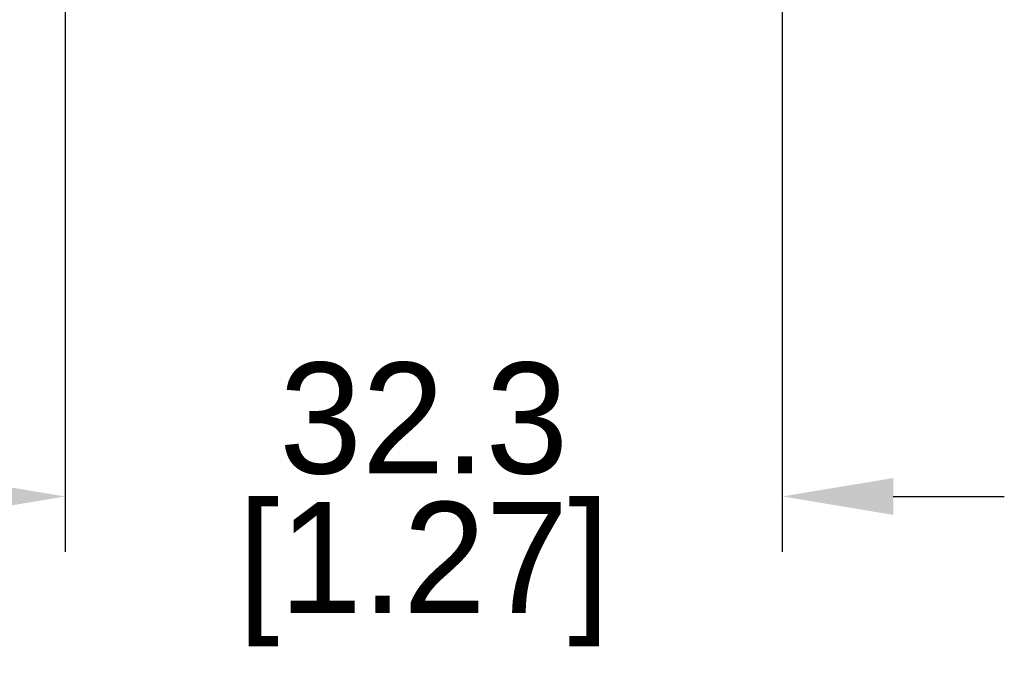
# Model space of a CAD drawing. Header units: inches. Extents: x 0 to 559, y 0 to 432.
# Tile 14 of 19: x 425 to 469, y 157 to 185. Entities that reach past the tile are written whole.
import ezdxf

# ---------------------------------------------------------------- set-up
doc = ezdxf.new("R2010")
doc.units = ezdxf.units.IN
doc.header["$LTSCALE"] = 10
doc.header["$MEASUREMENT"] = 0
doc.layers.add('TEXT', color=140, linetype='Continuous')
doc.dimstyles.get("Standard").update_dxf_attribs({"dimtxt": 5, "dimasz": 5, "dimexe": 2.5, "dimexo": 3.5, "dimgap": 1, "dimtad": 0, "dimtih": 1, "dimtoh": 1, "dimdec": 1, "dimzin": 0, "dimdsep": 46, "dimtxsty": 'Standard', "dimcen": 0, "dimadec": 0, "dimazin": 0, "dimtfac": 1, "dimtdec": 1, "dimtofl": 0, "dimtmove": 0, "dimatfit": 3, "dimfxl": 1, "dimtolj": 1, "dimtzin": 0, "dimarcsym": 0})

# ---------------------------------------------------------------- blocks, each defined once
blk = doc.blocks.new('*D13')
at = {"layer": 'DEFPOINTS', "color": 0, "transparency": 16777216}
for p in [(426.904, 190.002), (459.204, 190.002), (426.904, 163.788)]:
    blk.add_point(p, dxfattribs=at)
at = {"layer": 'TEXT', "color": 0, "lineweight": -2, "transparency": 16777216}
for p, q in [((426.904, 186.502), (426.904, 161.288)), ((459.204, 186.502), (459.204, 161.288)), ((421.904, 163.788), (416.904, 163.788)), ((464.204, 163.788), (469.204, 163.788))]:
    blk.add_line(p, q, dxfattribs=at)
at = {"layer": 'TEXT', "color": 0, "transparency": 16777216}
for points in [[(421.904, 164.621), (421.904, 162.955), (426.904, 163.788)], [(464.204, 164.621), (464.204, 162.955), (459.204, 163.788)]]:
    blk.add_solid(points, dxfattribs=at)
at = {"layer": 'TEXT', "color": 0, "transparency": 16777216, "char_height": 5, "attachment_point": 5}
for s, insert in [('\\A1;32.3', (443.054, 167.288)), ('\\A1;[1.27]', (443.054, 160.288))]:
    blk.add_mtext(s, dxfattribs=dict(at, insert=insert))

msp = doc.modelspace()

# ---------------------------------------------------------------- dimensions: what is measured, and where the dimension line sits
at = {"layer": 'TEXT'}
dim = msp.add_linear_dim(base=(426.904, 163.788), p1=(459.204, 190.002), p2=(426.904, 190.002), dimstyle='Standard', override={"dimpost": '\\X'}, dxfattribs=at)
dim.commit()
dim.dimension.update_dxf_attribs({"geometry": '*D13', "text_midpoint": (443.054, 163.788)})

doc.saveas('drawing.dxf')
